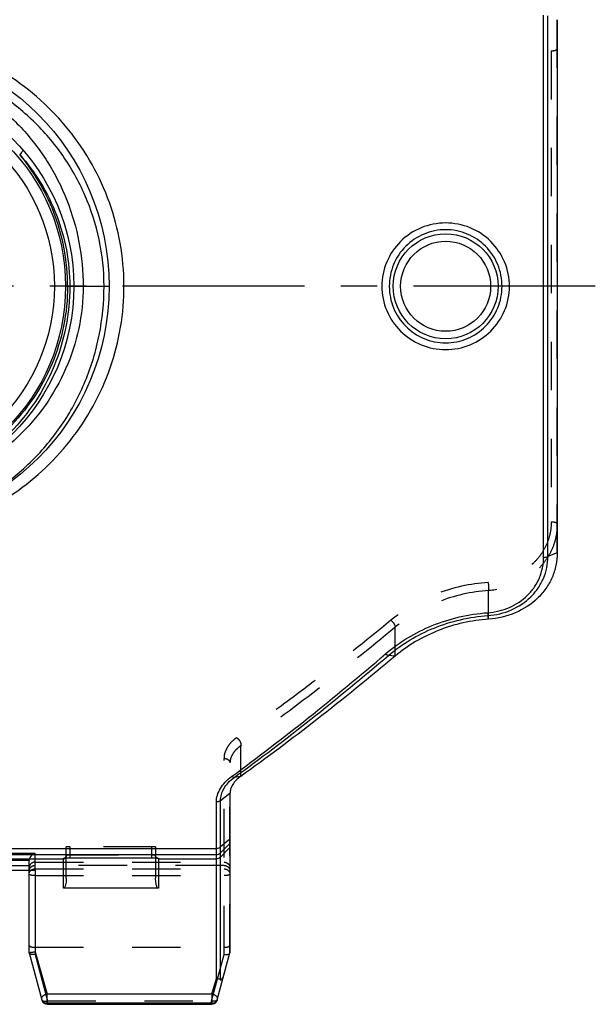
# Model space of a CAD drawing. Header units: millimetres. Extents: x 0 to 1000, y 0 to 1000.
# Tile 3 of 4: x 521 to 598, y 379 to 511. Entities that reach past the tile are written whole.
import ezdxf

# ---------------------------------------------------------------- set-up
doc = ezdxf.new("R2010")
doc.units = ezdxf.units.MM
doc.header["$LTSCALE"] = 65.185185
doc.linetypes.add('CENTER', pattern=[0.6, 0.375, -0.075, 0.075, -0.075])
doc.linetypes.add('HIDDEN', pattern=[0.2, 0.1, -0.1])
for name, color, linetype in [('ACHSEN_S', 7, 'CONTINUOUS'), ('FASEN', 7, 'CONTINUOUS'), ('KONST.EL_MIT_GEO', 7, 'CONTINUOUS')]:
    doc.layers.add(name, color=color, linetype=linetype)

msp = doc.modelspace()

# ---------------------------------------------------------------- linework, layer by layer
at = {"layer": 'ACHSEN_S', "color": 40, "linetype": 'CENTER'}
msp.add_line((598.12, 475.26), (401.88, 475.26), dxfattribs=at)
at = {"layer": 'FASEN', "color": 7, "linetype": 'Continuous'}
for p, q in [((593, 511.1), (593, 439.42)), ((549, 407.06), (549, 385.67))]:
    msp.add_line(p, q, dxfattribs=at)
for points, knots in [([(593, 439.42), (593, 438.86), (592.88, 437.72), (592.36, 436.09), (591.52, 434.59), (589.98, 432.81), (587.41, 431.16), (585.01, 430.6), (583.78, 430.52)], [0, 0, 0, 0, 0.120594, 0.241052, 0.362381, 0.485727, 0.738746, 1, 1, 1, 1]), ([(583.78, 430.52), (581.47, 430.36), (576.94, 429.34), (572.93, 426.99), (571.21, 425.55)], [0, 0, 0, 0, 0.509522, 1, 1, 1, 1]), ([(571.21, 425.55), (567.75, 422.65), (560.94, 417.12), (553.92, 411.85), (550.46, 409.38)], [0, 0, 0, 0, 0.515359, 1, 1, 1, 1]), ([(550.46, 409.38), (550.24, 409.22), (549.83, 408.89), (549.36, 408.32), (549.07, 407.7), (549, 407.27), (549, 407.06)], [0, 0, 0, 0, 0.28917, 0.548786, 0.782935, 1, 1, 1, 1])]:
    msp.add_open_spline(points, degree=3, knots=knots, dxfattribs=at)
at = {"layer": 'KONST.EL_MIT_GEO', "color": 7, "linetype": 'Continuous'}
for p, q in [((591.17, 438.82), (591.17, 511.7)), ((591.73, 438.92), (591.73, 511.61)), ((526.9, 475.26), (532.75, 475.26)), ((593, 439.42), (591.73, 438.92)), ((583.78, 430.52), (583.69, 430.99)), ((571.21, 425.55), (570.32, 425.64)), ((550.46, 409.38), (549.56, 409.23)), ((549, 407.06), (547.73, 406.1)), ((547.17, 382.2), (547.17, 405.93)), ((547.73, 382.05), (547.73, 406.1)), ((549, 400.95), (547.73, 399.89)), ((549, 400.37), (547.73, 399.1)), ((549, 399.8), (547.73, 398.54)), ((452.83, 399.7), (547.17, 399.7)), ((452.83, 398.87), (547.17, 398.87)), ((527, 395.71), (527, 398.42)), ((527.44, 398.44), (538.5, 398.44)), ((527.5, 398.44), (527.5, 398.44)), ((538.5, 398.44), (538.5, 398.44)), ((539, 398.42), (539, 395.71)), ((473.4, 398.31), (526.6, 398.31)), ((526.6, 394.33), (526.6, 398.36)), ((539.4, 398.36), (539.4, 394.33)), ((539.4, 398.31), (547.17, 398.31)), ((513.2, 396.75), (522.8, 396.75)), ((522, 385.67), (522, 396.75)), ((522.8, 396.75), (522.8, 385.81)), ((539.4, 394.33), (526.6, 394.33)), ((522, 385.67), (523.7, 379.33)), ((522.8, 385.81), (524.43, 380.1)), ((547.3, 379.33), (549, 385.67)), ((546.57, 380.1), (547.17, 382.2)), ((546.57, 380.1), (524.43, 380.1)), ((524.43, 378.88), (524.43, 380.1)), ((546.57, 380.1), (546.57, 378.88)), ((546.57, 378.88), (524.43, 378.88)), ((524.43, 378.88), (524.47, 378.74)), ((524.47, 378.74), (546.53, 378.74)), ((524.47, 378.74), (524.47, 378.74)), ((546.53, 378.74), (546.57, 378.88)), ((546.53, 378.74), (546.53, 378.74))]:
    msp.add_line(p, q, dxfattribs=at)
at = {"layer": 'KONST.EL_MIT_GEO', "color": 8, "linetype": 'HIDDEN'}
for p, q in [((593, 439.42), (593, 511.1)), ((592.2, 506.91), (592.2, 443.61)), ((583.78, 430.52), (583.78, 434.36)), ((571.21, 425.55), (571.21, 429.42)), ((550.46, 409.38), (550.46, 413.49)), ((548.2, 385.44), (548.2, 411.8)), ((549, 385.67), (549, 411.18)), ((527, 398.42), (527, 399.89)), ((538.5, 399.9), (527.5, 399.9)), ((527.5, 398.44), (527.5, 399.9)), ((538.5, 398.44), (538.5, 399.9)), ((539, 399.89), (539, 398.42)), ((522.8, 399.03), (513.2, 399.03)), ((522.8, 396.75), (522.8, 399.03)), ((527.5, 398.84), (538.5, 398.84)), ((522, 398.07), (514, 398.07)), ((522, 397.34), (514, 397.34)), ((522, 396.75), (522, 398.01)), ((522.8, 397.85), (548.2, 397.85)), ((548.2, 397.41), (522.8, 397.41)), ((522.8, 396.94), (548.2, 396.94)), ((522.8, 396.04), (548.2, 396.04)), ((522.8, 386.4), (548.2, 386.4)), ((522.8, 385.81), (522.8, 385.44)), ((522.8, 385.44), (524.47, 379.2)), ((546.53, 379.2), (548.2, 385.44)), ((524.47, 379.2), (546.53, 379.2)), ((524.47, 378.74), (524.47, 379.2)), ((546.53, 378.74), (546.53, 379.2))]:
    msp.add_line(p, q, dxfattribs=at)
for points in [[(527, 398.76), (527, 398.72), (526.99, 398.69), (526.99, 398.66), (526.98, 398.62), (526.96, 398.6), (526.95, 398.57), (526.94, 398.54), (526.92, 398.52), (526.9, 398.5), (526.88, 398.48), (526.86, 398.46), (526.84, 398.45), (526.83, 398.43), (526.81, 398.42), (526.79, 398.41), (526.78, 398.41), (526.77, 398.4), (526.76, 398.4), (526.75, 398.4), (526.75, 398.4), (526.75, 398.4)], [(539.25, 398.4), (539.25, 398.4), (539.25, 398.4), (539.25, 398.4), (539.24, 398.4), (539.24, 398.4), (539.23, 398.41), (539.21, 398.41), (539.2, 398.42), (539.18, 398.43), (539.16, 398.44), (539.14, 398.46), (539.12, 398.48), (539.1, 398.5), (539.08, 398.52), (539.06, 398.55), (539.04, 398.58), (539.03, 398.61), (539.02, 398.64), (539.01, 398.67), (539, 398.71), (539, 398.74), (539, 398.76)]]:
    msp.add_lwpolyline(points, dxfattribs=at)
at = {"layer": 'KONST.EL_MIT_GEO', "color": 7, "linetype": 'Continuous'}
for points in [[(526.75, 398.4), (526.75, 398.4), (526.75, 398.4), (526.76, 398.4), (526.76, 398.4), (526.77, 398.4), (526.78, 398.4), (526.8, 398.4), (526.81, 398.41), (526.83, 398.41), (526.85, 398.41), (526.87, 398.41), (526.89, 398.41), (526.92, 398.42), (526.94, 398.42), (526.97, 398.42), (527, 398.42), (527.03, 398.42), (527.06, 398.43), (527.09, 398.43), (527.12, 398.43), (527.16, 398.43), (527.2, 398.43)], [(527.2, 398.43), (527.27, 398.43), (527.31, 398.43), (527.35, 398.44), (527.39, 398.44), (527.44, 398.44)], [(538.5, 398.44), (538.59, 398.44), (538.63, 398.44), (538.67, 398.43), (538.71, 398.43), (538.75, 398.43), (538.79, 398.43), (538.82, 398.43), (538.86, 398.43), (538.89, 398.43), (538.93, 398.43), (538.96, 398.42), (538.99, 398.42), (539.02, 398.42), (539.05, 398.42), (539.07, 398.42), (539.1, 398.42), (539.12, 398.41), (539.14, 398.41), (539.16, 398.41), (539.18, 398.41), (539.19, 398.41), (539.21, 398.4), (539.22, 398.4), (539.23, 398.4), (539.24, 398.4), (539.25, 398.4), (539.25, 398.4), (539.25, 398.4)]]:
    msp.add_lwpolyline(points, dxfattribs=at)
for centre, radius in [((500, 475.26), 32.75), ((500, 475.26), 28), ((500, 475.26), 26.9), ((500, 475.26), 25.4), ((578, 475.26), 7.05), ((578, 475.26), 6.05)]:
    msp.add_circle(centre, radius, dxfattribs=at)
for centre, radius, start, end in [((499.63, 475.28), 27.54, 359.9685, 39.9844), ((547.17, 399.67), 0.801, 269.9788, 314.867), ((547.17, 399.11), 0.801, 269.9788, 314.867), ((524.43, 379.68), 0.8, 195.016, 270.0295), ((524.47, 379.54), 0.8, 195.016, 270.0295), ((546.53, 379.54), 0.797, 269.9749, 344.9925), ((546.57, 379.68), 0.8, 269.9723, 344.962)]:
    msp.add_arc(centre, radius, start, end, dxfattribs=at)
at = {"layer": 'KONST.EL_MIT_GEO', "color": 8, "linetype": 'HIDDEN'}
for centre, radius, start, end in [((526.6, 398.76), 0.396, 353.9425, 359.987), ((522.75, 398.01), 0.751, 175.3664, 179.9988)]:
    msp.add_arc(centre, radius, start, end, dxfattribs=at)
for points, knots in [([(583.72, 515.07), (584.84, 515), (587.05, 514.5), (589.42, 512.99), (590.83, 511.36), (591.61, 509.98), (592.09, 508.48), (592.2, 507.43), (592.2, 506.91)], [0, 0, 0, 0, 0.260803, 0.513274, 0.636521, 0.758104, 0.878932, 1, 1, 1, 1]), ([(583.78, 516.16), (585.01, 516.07), (587.41, 515.52), (589.99, 513.86), (591.52, 512.08), (592.37, 510.57), (592.89, 508.93), (593, 507.79), (593, 507.22)], [0, 0, 0, 0, 0.261178, 0.513803, 0.63703, 0.758522, 0.879181, 1, 1, 1, 1]), ([(592.2, 506.91), (592.3, 506.91), (592.49, 506.92), (592.72, 506.98), (592.86, 507.04), (592.95, 507.11), (593, 507.18), (593, 507.22)], [0, 0, 0, 0, 0.336982, 0.631305, 0.75222, 0.852693, 1, 1, 1, 1]), ([(592.2, 443.61), (592.2, 443.09), (592.09, 442.04), (591.61, 440.54), (590.83, 439.16), (589.42, 437.53), (587.05, 436.02), (584.84, 435.52), (583.72, 435.45)], [0, 0, 0, 0, 0.121068, 0.241896, 0.363479, 0.486726, 0.739197, 1, 1, 1, 1]), ([(592.2, 443.61), (592.3, 443.61), (592.49, 443.6), (592.72, 443.54), (592.86, 443.48), (592.95, 443.42), (593, 443.34), (593, 443.3)], [0, 0, 0, 0, 0.336982, 0.631305, 0.75222, 0.852693, 1, 1, 1, 1]), ([(593, 443.3), (593, 442.73), (592.89, 441.59), (592.37, 439.95), (591.52, 438.44), (589.99, 436.66), (587.41, 435), (585.01, 434.45), (583.78, 434.36)], [0, 0, 0, 0, 0.120819, 0.241478, 0.36297, 0.486197, 0.738822, 1, 1, 1, 1]), ([(583.72, 435.45), (581.31, 435.28), (576.61, 434.25), (572.43, 431.83), (570.65, 430.36)], [0, 0, 0, 0, 0.510068, 1, 1, 1, 1]), ([(583.78, 434.36), (581.46, 434.2), (576.94, 433.19), (572.93, 430.85), (571.21, 429.42)], [0, 0, 0, 0, 0.510252, 1, 1, 1, 1]), ([(583.72, 435.45), (583.74, 435.25), (583.76, 434.88), (583.78, 434.52), (583.78, 434.36)], [0, 0, 0, 0, 0.556368, 1, 1, 1, 1]), ([(570.65, 430.36), (567.22, 427.53), (560.42, 422.12), (553.39, 417), (549.9, 414.58)], [0, 0, 0, 0, 0.511247, 1, 1, 1, 1]), ([(570.65, 430.36), (570.81, 430.22), (571.01, 429.99), (571.18, 429.66), (571.22, 429.49), (571.21, 429.42)], [0, 0, 0, 0, 0.563514, 0.813275, 1, 1, 1, 1]), ([(571.21, 429.42), (567.79, 426.57), (560.98, 421.11), (553.96, 415.93), (550.46, 413.49)], [0, 0, 0, 0, 0.511379, 1, 1, 1, 1]), ([(549.9, 414.58), (549.64, 414.4), (549.16, 414.01), (548.62, 413.31), (548.28, 412.57), (548.2, 412.05), (548.2, 411.8)], [0, 0, 0, 0, 0.283201, 0.541342, 0.777828, 1, 1, 1, 1]), ([(549.9, 414.58), (549.99, 414.52), (550.17, 414.37), (550.36, 414.08), (550.48, 413.78), (550.49, 413.58), (550.46, 413.49)], [0, 0, 0, 0, 0.25896, 0.535888, 0.792719, 1, 1, 1, 1]), ([(550.46, 413.49), (550.24, 413.34), (549.83, 413.01), (549.36, 412.43), (549.07, 411.81), (549, 411.38), (549, 411.18)], [0, 0, 0, 0, 0.288488, 0.547814, 0.78216, 1, 1, 1, 1]), ([(548.2, 411.8), (548.3, 411.8), (548.51, 411.77), (548.77, 411.64), (548.95, 411.43), (549, 411.26), (549, 411.18)], [0, 0, 0, 0, 0.277289, 0.539419, 0.778546, 1, 1, 1, 1]), ([(527.5, 399.9), (527.44, 399.9), (527.34, 399.9), (527.23, 399.9), (527.15, 399.9), (527.09, 399.9), (527.04, 399.9), (527.02, 399.89), (527, 399.89), (527, 399.89)], [0, 0, 0, 0, 0.381857, 0.554323, 0.705512, 0.829579, 0.921829, 0.97894, 1, 1, 1, 1]), ([(539, 399.89), (539, 399.89), (538.98, 399.89), (538.96, 399.9), (538.91, 399.9), (538.85, 399.9), (538.77, 399.9), (538.66, 399.9), (538.56, 399.9), (538.5, 399.9)], [0, 0, 0, 0, 0.02106, 0.078171, 0.170421, 0.294488, 0.445677, 0.618143, 1, 1, 1, 1]), ([(522, 398.07), (522.02, 398.31), (522.24, 398.72), (522.61, 398.97), (522.8, 399.03)], [0, 0, 0, 0, 0.539312, 1, 1, 1, 1]), ([(527, 398.76), (527, 398.77), (527.07, 398.8), (527.16, 398.82), (527.32, 398.83), (527.44, 398.84), (527.5, 398.84)], [0, 0, 0, 0, 0.093536, 0.308689, 0.625884, 1, 1, 1, 1]), ([(538.5, 398.84), (538.56, 398.84), (538.68, 398.83), (538.84, 398.82), (538.93, 398.8), (539, 398.77), (539, 398.76)], [0, 0, 0, 0, 0.374117, 0.691311, 0.906464, 1, 1, 1, 1]), ([(522.8, 397.85), (522.7, 397.85), (522.49, 397.81), (522.22, 397.64), (522.04, 397.39), (522, 397.19), (522, 397.09)], [0, 0, 0, 0, 0.25523, 0.507401, 0.755238, 1, 1, 1, 1]), ([(522, 396.67), (522, 396.77), (522.04, 396.96), (522.22, 397.21), (522.49, 397.37), (522.7, 397.41), (522.8, 397.41)], [0, 0, 0, 0, 0.239942, 0.485821, 0.740002, 1, 1, 1, 1]), ([(548.2, 397.85), (548.3, 397.85), (548.51, 397.81), (548.78, 397.64), (548.96, 397.39), (549, 397.19), (549, 397.09)], [0, 0, 0, 0, 0.25523, 0.507401, 0.755238, 1, 1, 1, 1]), ([(548.2, 397.41), (548.3, 397.41), (548.51, 397.37), (548.78, 397.21), (548.96, 396.96), (549, 396.77), (549, 396.67)], [0, 0, 0, 0, 0.259998, 0.514179, 0.760058, 1, 1, 1, 1]), ([(522, 396.25), (522, 396.34), (522.04, 396.52), (522.29, 396.84), (522.6, 396.94), (522.8, 396.94)], [0, 0, 0, 0, 0.235158, 0.48053, 1, 1, 1, 1]), ([(522, 396.84), (522, 396.83), (522.02, 396.82), (522.05, 396.81), (522.11, 396.8), (522.23, 396.78), (522.46, 396.76), (522.67, 396.75), (522.8, 396.75)], [0, 0, 0, 0, 0.020681, 0.063896, 0.133061, 0.230571, 0.528847, 1, 1, 1, 1]), ([(522.8, 396.04), (522.7, 396.04), (522.51, 396.05), (522.29, 396.08), (522.14, 396.13), (522.06, 396.16), (522, 396.21), (522, 396.25)], [0, 0, 0, 0, 0.358001, 0.665558, 0.787379, 0.883288, 1, 1, 1, 1]), ([(548.2, 396.94), (548.4, 396.94), (548.71, 396.84), (548.96, 396.52), (549, 396.34), (549, 396.25)], [0, 0, 0, 0, 0.519472, 0.764843, 1, 1, 1, 1]), ([(549, 396.25), (549, 396.21), (548.94, 396.16), (548.86, 396.13), (548.71, 396.08), (548.49, 396.05), (548.3, 396.04), (548.2, 396.04)], [0, 0, 0, 0, 0.116709, 0.212616, 0.334436, 0.641991, 1, 1, 1, 1]), ([(522, 386.67), (522, 386.63), (522.05, 386.57), (522.14, 386.51), (522.28, 386.45), (522.51, 386.41), (522.7, 386.4), (522.8, 386.4)], [0, 0, 0, 0, 0.136162, 0.23464, 0.355618, 0.654745, 1, 1, 1, 1]), ([(548.2, 386.4), (548.3, 386.4), (548.49, 386.41), (548.72, 386.45), (548.86, 386.51), (548.95, 386.57), (549, 386.63), (549, 386.67)], [0, 0, 0, 0, 0.345255, 0.644382, 0.76536, 0.863838, 1, 1, 1, 1]), ([(522.8, 385.44), (522.71, 385.43), (522.53, 385.42), (522.28, 385.45), (522.1, 385.52), (522.02, 385.61), (522, 385.65)], [0, 0, 0, 0, 0.328564, 0.617377, 0.841433, 1, 1, 1, 1]), ([(548.2, 385.44), (548.29, 385.43), (548.47, 385.42), (548.72, 385.45), (548.9, 385.52), (548.98, 385.61), (549, 385.65)], [0, 0, 0, 0, 0.328564, 0.617377, 0.841433, 1, 1, 1, 1]), ([(523.7, 379.33), (523.72, 379.24), (523.94, 379.16), (524.2, 379.16), (524.38, 379.18), (524.47, 379.2)], [0, 0, 0, 0, 0.364773, 0.658562, 1, 1, 1, 1]), ([(547.3, 379.33), (547.28, 379.24), (547.06, 379.16), (546.8, 379.16), (546.62, 379.18), (546.53, 379.2)], [0, 0, 0, 0, 0.364773, 0.658562, 1, 1, 1, 1])]:
    msp.add_open_spline(points, degree=3, knots=knots, dxfattribs=at)
at = {"layer": 'KONST.EL_MIT_GEO', "color": 7, "linetype": 'Continuous'}
for points, knots in [([(532.07, 475.26), (532.07, 477.37), (531.63, 481.57), (529.71, 487.54), (526.69, 492.94), (522.7, 497.61), (517.88, 501.44), (512.36, 504.31), (506.32, 506.1), (502.11, 506.51), (500, 506.51)], [0, 0, 0, 0, 0.127341, 0.252909, 0.376421, 0.49891, 0.621797, 0.746197, 0.872461, 1, 1, 1, 1]), ([(500, 505.76), (501.98, 505.76), (505.94, 505.34), (511.57, 503.49), (516.67, 500.57), (521.05, 496.72), (524.6, 492.11), (527.25, 486.88), (528.89, 481.2), (529.26, 477.24), (529.26, 475.26)], [0, 0, 0, 0, 0.126837, 0.252595, 0.376889, 0.500147, 0.623325, 0.747461, 0.873137, 1, 1, 1, 1]), ([(500, 441.26), (501.89, 441.26), (505.67, 441.56), (511.17, 442.9), (516.36, 445.1), (521.12, 448.07), (525.33, 451.77), (528.89, 456.1), (531.71, 460.97), (533.68, 466.27), (534.74, 471.85), (534.83, 477.54), (533.96, 483.16), (532.17, 488.53), (529.52, 493.49), (526.1, 497.94), (522.01, 501.77), (518.91, 503.85), (517.28, 504.76)], [0, 0, 0, 0, 0.063067, 0.125901, 0.188381, 0.25054, 0.312542, 0.374606, 0.436922, 0.499585, 0.562555, 0.625663, 0.688677, 0.751409, 0.81379, 0.875891, 0.937889, 1, 1, 1, 1]), ([(521.13, 493.63), (521.15, 493.6), (521.15, 493.54), (521.12, 493.46), (521.05, 493.34), (520.92, 493.17), (520.8, 493.04), (520.73, 492.97)], [0, 0, 0, 0, 0.116287, 0.208534, 0.325903, 0.628659, 1, 1, 1, 1]), ([(520.73, 492.97), (521.78, 491.78), (523.69, 489.19), (525.83, 484.85), (527.16, 480.16), (527.47, 476.89), (527.47, 475.26)], [0, 0, 0, 0, 0.246721, 0.495355, 0.746684, 1, 1, 1, 1]), ([(586.58, 475.26), (586.58, 476.37), (586.13, 478.62), (584.21, 481.45), (581.36, 483.33), (578, 483.99), (574.64, 483.33), (571.79, 481.45), (569.87, 478.62), (569.42, 476.37), (569.42, 475.26)], [0, 0, 0, 0, 0.125023, 0.249973, 0.374939, 0.5, 0.625061, 0.750027, 0.874978, 1, 1, 1, 1]), ([(585.58, 475.26), (585.58, 476.25), (585.19, 478.25), (583.51, 480.77), (580.98, 482.47), (578, 483.07), (575.02, 482.47), (572.49, 480.77), (570.81, 478.25), (570.42, 476.25), (570.42, 475.26)], [0, 0, 0, 0, 0.125058, 0.250006, 0.374949, 0.5, 0.625051, 0.749994, 0.874942, 1, 1, 1, 1]), ([(527.17, 475.26), (527.17, 473.47), (526.81, 469.89), (525.22, 464.76), (522.67, 460.08), (519.29, 456.01), (515.19, 452.67), (510.49, 450.16), (505.37, 448.6), (500, 448.07), (494.63, 448.6), (489.51, 450.16), (484.81, 452.67), (480.71, 456.01), (477.33, 460.08), (474.78, 464.76), (473.19, 469.89), (472.83, 473.47), (472.83, 475.26)], [0, 0, 0, 0, 0.063234, 0.126065, 0.188325, 0.250155, 0.311922, 0.374046, 0.436781, 0.5, 0.56322, 0.625954, 0.688078, 0.749845, 0.811675, 0.873935, 0.936765, 1, 1, 1, 1]), ([(527.47, 475.26), (527.47, 473.43), (527.11, 469.77), (525.53, 464.51), (522.99, 459.71), (519.6, 455.51), (515.47, 452.06), (510.71, 449.46), (505.49, 447.83), (501.83, 447.46), (500, 447.46)], [0, 0, 0, 0, 0.126841, 0.252715, 0.3772, 0.500597, 0.623765, 0.747748, 0.873244, 1, 1, 1, 1]), ([(529.26, 475.26), (529.26, 473.35), (528.86, 469.54), (527.09, 464.1), (524.3, 459.16), (520.62, 454.89), (516.21, 451.4), (511.19, 448.8), (505.72, 447.17), (501.91, 446.8), (500, 446.8)], [0, 0, 0, 0, 0.126611, 0.25233, 0.376801, 0.500341, 0.623734, 0.747894, 0.873399, 1, 1, 1, 1]), ([(500, 442.6), (502.18, 442.6), (506.49, 443.05), (512.58, 444.98), (518.06, 447.99), (522.82, 451.97), (526.77, 456.83), (529.76, 462.47), (531.64, 468.7), (532.07, 473.07), (532.07, 475.26)], [0, 0, 0, 0, 0.128958, 0.253669, 0.375104, 0.495823, 0.617898, 0.742623, 0.87031, 1, 1, 1, 1]), ([(569.42, 475.26), (569.42, 474.15), (569.87, 471.9), (571.79, 469.07), (574.64, 467.19), (578, 466.53), (581.36, 467.19), (584.21, 469.07), (586.13, 471.9), (586.58, 474.15), (586.58, 475.26)], [0, 0, 0, 0, 0.125023, 0.249973, 0.374939, 0.5, 0.625061, 0.750027, 0.874977, 1, 1, 1, 1]), ([(570.42, 475.26), (570.42, 474.27), (570.81, 472.28), (572.49, 469.75), (575.02, 468.05), (578, 467.46), (580.98, 468.05), (583.51, 469.75), (585.19, 472.28), (585.58, 474.27), (585.58, 475.26)], [0, 0, 0, 0, 0.125058, 0.250006, 0.374949, 0.5, 0.625051, 0.749994, 0.874942, 1, 1, 1, 1]), ([(583.64, 431.38), (584.65, 431.45), (586.63, 431.92), (588.73, 433.32), (589.97, 434.81), (590.65, 436.06), (591.07, 437.42), (591.17, 438.35), (591.17, 438.82)], [0, 0, 0, 0, 0.260976, 0.513544, 0.636832, 0.758428, 0.879176, 1, 1, 1, 1]), ([(583.69, 430.99), (584.76, 431.07), (586.88, 431.57), (589.13, 433.06), (590.46, 434.64), (591.19, 435.97), (591.64, 437.42), (591.73, 438.42), (591.73, 438.92)], [0, 0, 0, 0, 0.261179, 0.513859, 0.63713, 0.758653, 0.879291, 1, 1, 1, 1]), ([(591.17, 438.82), (591.22, 438.82), (591.41, 438.83), (591.6, 438.86), (591.73, 438.92)], [0, 0, 0, 0, 0.271522, 1, 1, 1, 1]), ([(569.92, 425.85), (571.78, 427.44), (576.14, 430.06), (581.1, 431.2), (583.64, 431.38)], [0, 0, 0, 0, 0.490038, 1, 1, 1, 1]), ([(570.32, 425.64), (572.13, 427.18), (576.39, 429.72), (581.21, 430.82), (583.69, 430.99)], [0, 0, 0, 0, 0.489998, 1, 1, 1, 1]), ([(583.64, 431.38), (583.65, 431.3), (583.66, 431.17), (583.68, 431.04), (583.69, 430.99)], [0, 0, 0, 0, 0.626919, 1, 1, 1, 1]), ([(549.22, 409.35), (552.7, 411.91), (559.7, 417.28), (566.5, 422.91), (569.92, 425.85)], [0, 0, 0, 0, 0.489841, 1, 1, 1, 1]), ([(549.56, 409.23), (553.06, 411.77), (560.08, 417.12), (566.89, 422.72), (570.32, 425.64)], [0, 0, 0, 0, 0.489876, 1, 1, 1, 1]), ([(569.92, 425.85), (569.99, 425.79), (570.11, 425.7), (570.25, 425.64), (570.32, 425.64)], [0, 0, 0, 0, 0.573347, 1, 1, 1, 1]), ([(547.17, 405.93), (547.17, 406.24), (547.28, 406.88), (547.69, 407.79), (548.34, 408.64), (548.9, 409.13), (549.22, 409.35)], [0, 0, 0, 0, 0.224758, 0.462794, 0.720221, 1, 1, 1, 1]), ([(547.73, 406.1), (547.73, 406.38), (547.82, 406.96), (548.18, 407.8), (548.77, 408.58), (549.28, 409.02), (549.56, 409.23)], [0, 0, 0, 0, 0.224058, 0.461485, 0.719017, 1, 1, 1, 1]), ([(549.56, 409.23), (549.54, 409.23), (549.49, 409.24), (549.37, 409.27), (549.28, 409.31), (549.22, 409.35)], [0, 0, 0, 0, 0.178524, 0.416739, 1, 1, 1, 1]), ([(547.73, 406.1), (547.7, 406.07), (547.52, 405.98), (547.32, 405.93), (547.17, 405.93)], [0, 0, 0, 0, 0.23276, 1, 1, 1, 1]), ([(547.17, 399.7), (547.22, 399.7), (547.42, 399.72), (547.62, 399.8), (547.73, 399.89)], [0, 0, 0, 0, 0.258872, 1, 1, 1, 1]), ([(526.6, 398.36), (526.6, 398.37), (526.65, 398.39), (526.71, 398.4), (526.84, 398.41), (526.93, 398.42), (526.98, 398.42)], [0, 0, 0, 0, 0.080895, 0.278769, 0.590502, 1, 1, 1, 1]), ([(526.98, 398.42), (527.02, 398.43), (527.2, 398.43), (527.37, 398.44), (527.5, 398.44)], [0, 0, 0, 0, 0.229016, 1, 1, 1, 1]), ([(538.5, 398.44), (538.55, 398.44), (538.72, 398.44), (538.89, 398.43), (539.02, 398.42)], [0, 0, 0, 0, 0.264964, 1, 1, 1, 1]), ([(539.02, 398.42), (539.07, 398.42), (539.16, 398.41), (539.29, 398.4), (539.35, 398.39), (539.4, 398.37), (539.4, 398.36)], [0, 0, 0, 0, 0.409498, 0.72123, 0.919104, 1, 1, 1, 1]), ([(527, 395.71), (527, 395.59), (526.99, 395.35), (526.95, 394.98), (526.87, 394.67), (526.78, 394.45), (526.67, 394.33), (526.6, 394.33)], [0, 0, 0, 0, 0.238305, 0.483784, 0.736702, 0.866983, 1, 1, 1, 1]), ([(539.4, 394.33), (539.33, 394.33), (539.22, 394.45), (539.13, 394.67), (539.05, 394.98), (539.01, 395.35), (539, 395.59), (539, 395.71)], [0, 0, 0, 0, 0.133042, 0.263318, 0.516227, 0.7617, 1, 1, 1, 1]), ([(522, 385.67), (522, 385.67), (522.01, 385.68), (522.02, 385.68), (522.04, 385.69), (522.06, 385.69), (522.1, 385.7), (522.16, 385.71), (522.24, 385.73), (522.36, 385.75), (522.5, 385.77), (522.65, 385.79), (522.75, 385.8), (522.8, 385.81)], [0, 0, 0, 0, 0.005708, 0.021769, 0.046945, 0.080791, 0.123243, 0.174092, 0.298873, 0.450047, 0.621687, 0.807433, 1, 1, 1, 1]), ([(547.73, 382.05), (547.76, 382.04), (547.81, 382.04), (547.87, 382.09), (547.92, 382.15), (547.99, 382.24), (548.05, 382.36), (548.15, 382.58), (548.25, 382.87), (548.32, 383.11), (548.35, 383.24)], [0, 0, 0, 0, 0.05294, 0.105133, 0.160364, 0.218123, 0.338976, 0.464954, 0.727356, 1, 1, 1, 1]), ([(547.73, 382.05), (547.69, 382.07), (547.51, 382.14), (547.32, 382.18), (547.17, 382.2)], [0, 0, 0, 0, 0.223294, 1, 1, 1, 1]), ([(524.43, 380.1), (524.32, 380.08), (524.11, 380.01), (523.85, 379.87), (523.68, 379.69), (523.64, 379.54), (523.66, 379.48)], [0, 0, 0, 0, 0.31483, 0.60159, 0.829703, 1, 1, 1, 1]), ([(547.34, 379.48), (547.36, 379.54), (547.32, 379.69), (547.15, 379.87), (546.89, 380.02), (546.68, 380.08), (546.57, 380.1)], [0, 0, 0, 0, 0.170351, 0.398394, 0.685202, 1, 1, 1, 1])]:
    msp.add_open_spline(points, degree=3, knots=knots, dxfattribs=at)
for points in [[(526.6, 398.31), (526.7, 398.31), (526.8, 398.35), (526.87, 398.41)], [(539.4, 398.31), (539.3, 398.31), (539.2, 398.35), (539.13, 398.41)], [(526.6, 398.36), (526.66, 398.36), (526.72, 398.37), (526.78, 398.4)], [(539.4, 398.36), (539.34, 398.36), (539.28, 398.37), (539.22, 398.4)], [(547.04, 378.93), (547.15, 379.01), (547.23, 379.14), (547.28, 379.26)]]:
    msp.add_open_spline(points, degree=3, dxfattribs=at)
at = {"layer": 'KONST.EL_MIT_GEO', "color": 8, "linetype": 'HIDDEN'}
for points in [[(526.78, 398.4), (526.83, 398.43), (526.89, 398.47), (526.92, 398.52)], [(526.87, 398.41), (526.91, 398.45), (526.94, 398.49), (526.97, 398.54)], [(526.92, 398.52), (526.96, 398.58), (526.99, 398.65), (527, 398.72)], [(526.97, 398.54), (526.99, 398.6), (527, 398.65), (527, 398.71)], [(539.08, 398.52), (539.03, 398.59), (539, 398.68), (539, 398.76)], [(539.03, 398.54), (539.01, 398.6), (539, 398.65), (539, 398.71)], [(539.13, 398.41), (539.09, 398.45), (539.06, 398.49), (539.03, 398.54)], [(539.22, 398.4), (539.17, 398.43), (539.11, 398.47), (539.08, 398.52)]]:
    msp.add_open_spline(points, degree=3, dxfattribs=at)

doc.saveas('drawing.dxf')
